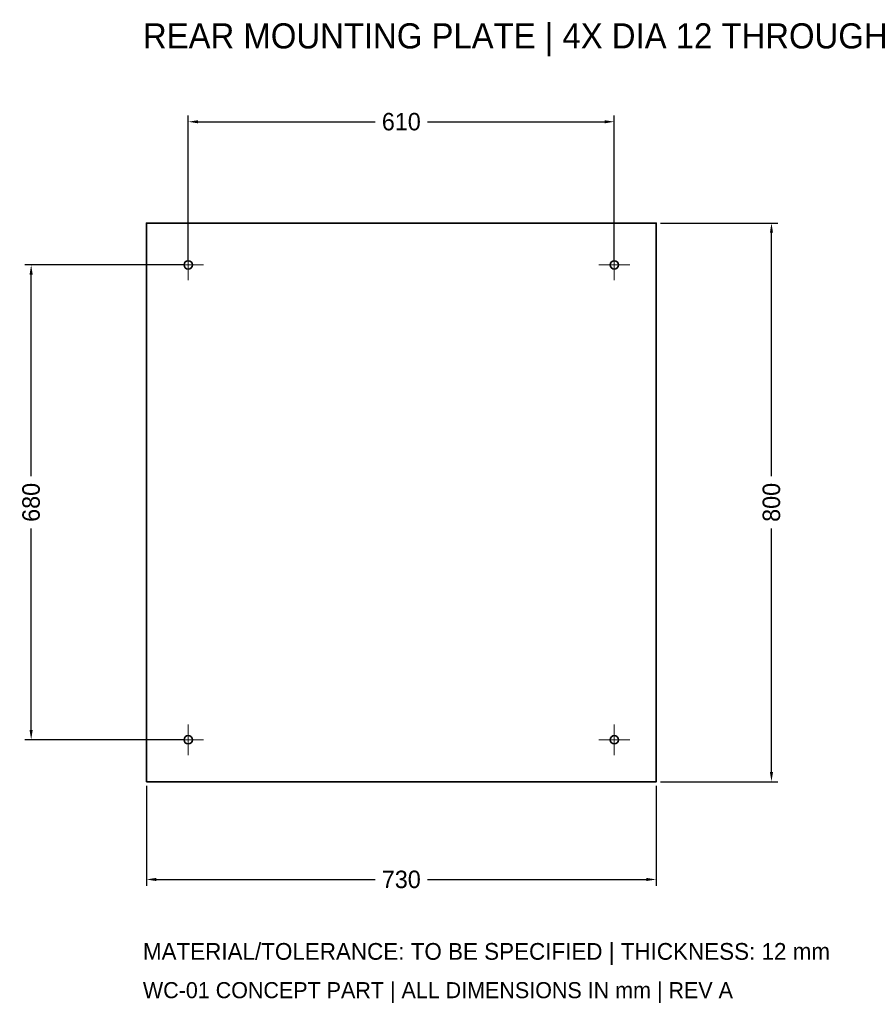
# Model space of a CAD drawing. Header units: millimetres. Extents: x -546 to 669, y -719 to 691.
import ezdxf

# ---------------------------------------------------------------- set-up
doc = ezdxf.new("R2010")
doc.units = ezdxf.units.MM
for name, color, linetype, lineweight in [('CENTER', 8, 'Continuous', 13), ('DIMENSIONS', 2, 'Continuous', 18), ('NOTES', 6, 'Continuous', 18), ('OUTLINE', 7, 'Continuous', 35)]:
    doc.layers.add(name, color=color, linetype=linetype, lineweight=lineweight)
doc.dimstyles.get("Standard").update_dxf_attribs({"dimtxt": 2.5, "dimasz": 2.5, "dimexe": 1.25, "dimexo": 0.625, "dimtad": 1, "dimcen": 2.5, "dimazin": 3, "dimtfac": 1, "dimtmove": 0, "dimatfit": 3})

# ---------------------------------------------------------------- blocks, each defined once
blk = doc.blocks.new('_CLOSEDFILLED')
at = {"color": 0, "linetype": 'BYBLOCK'}
blk.add_solid([(-1, 0.16), (0, 0), (-1, -0.16)], dxfattribs=at)
blk = doc.blocks.new('*D1')
at = {"color": 2}
for p, q in [((-365, -406), (-365, -549)), ((365, -406), (365, -549)), ((-351, -540), (-37.5, -540)), ((37.5, -540), (351, -540))]:
    blk.add_line(p, q, dxfattribs=at)
at = {"layer": 'Defpoints'}
for p in [(-365, -400), (365, -400), (-365, -540)]:
    blk.add_point(p, dxfattribs=at)
at = {"layer": 'DIMENSIONS', "color": 2, "xscale": 14, "yscale": 14, "rotation": 180}
blk.add_blockref('_CLOSEDFILLED', (-365, -540), dxfattribs=at)
at = {"layer": 'DIMENSIONS', "color": 2, "xscale": 14, "yscale": 14}
blk.add_blockref('_CLOSEDFILLED', (365, -540), dxfattribs=at)
at = {"layer": 'DIMENSIONS', "color": 2, "insert": (0, -540), "char_height": 25, "attachment_point": 5}
blk.add_mtext('730', dxfattribs=at)
blk = doc.blocks.new('*D2')
at = {"color": 2}
for p, q in [((-305, 346), (-305, 554)), ((305, 346), (305, 554)), ((-291, 545), (-37.5, 545)), ((37.5, 545), (291, 545))]:
    blk.add_line(p, q, dxfattribs=at)
at = {"layer": 'Defpoints'}
for p in [(-305, 545), (-305, 340), (305, 340)]:
    blk.add_point(p, dxfattribs=at)
at = {"layer": 'DIMENSIONS', "color": 2, "xscale": 14, "yscale": 14, "rotation": 180}
blk.add_blockref('_CLOSEDFILLED', (-305, 545), dxfattribs=at)
at = {"layer": 'DIMENSIONS', "color": 2, "xscale": 14, "yscale": 14}
blk.add_blockref('_CLOSEDFILLED', (305, 545), dxfattribs=at)
at = {"layer": 'DIMENSIONS', "color": 2, "insert": (0, 545), "char_height": 25, "attachment_point": 5}
blk.add_mtext('610', dxfattribs=at)
blk = doc.blocks.new('*D3')
at = {"color": 2}
for p, q in [((-311, 340), (-539, 340)), ((-530, 37.5), (-530, 326)), ((-530, -326), (-530, -37.5)), ((-311, -340), (-539, -340))]:
    blk.add_line(p, q, dxfattribs=at)
at = {"layer": 'Defpoints'}
for p in [(-305, 340), (-530, -340), (-305, -340)]:
    blk.add_point(p, dxfattribs=at)
at = {"layer": 'DIMENSIONS', "color": 2, "xscale": 14, "yscale": 14}
for p, rotation in [((-530, 340), 90), ((-530, -340), 270)]:
    blk.add_blockref('_CLOSEDFILLED', p, dxfattribs=dict(at, rotation=rotation))
at = {"layer": 'DIMENSIONS', "color": 2, "insert": (-530, 0), "char_height": 25, "attachment_point": 5, "rotation": 90}
blk.add_mtext('680', dxfattribs=at)
blk = doc.blocks.new('*D4')
at = {"color": 2}
for p, q in [((371, 400), (539, 400)), ((530, 37.5), (530, 386)), ((530, -386), (530, -37.5)), ((371, -400), (539, -400))]:
    blk.add_line(p, q, dxfattribs=at)
at = {"layer": 'Defpoints'}
for p in [(365, 400), (365, -400), (530, -400)]:
    blk.add_point(p, dxfattribs=at)
at = {"layer": 'DIMENSIONS', "color": 2, "xscale": 14, "yscale": 14}
for p, rotation in [((530, 400), 90), ((530, -400), 270)]:
    blk.add_blockref('_CLOSEDFILLED', p, dxfattribs=dict(at, rotation=rotation))
at = {"layer": 'DIMENSIONS', "color": 2, "insert": (530, 0), "char_height": 25, "attachment_point": 5, "rotation": 90}
blk.add_mtext('800', dxfattribs=at)

msp = doc.modelspace()

# ---------------------------------------------------------------- linework, layer by layer
at = {"layer": 'CENTER'}
for p, q in [((-305, 318), (-305, 362)), ((305, 318), (305, 362)), ((-327, 340), (-283, 340)), ((283, 340), (327, 340)), ((-305, -362), (-305, -318)), ((305, -362), (305, -318)), ((-327, -340), (-283, -340)), ((283, -340), (327, -340))]:
    msp.add_line(p, q, dxfattribs=at)
at = {"layer": 'OUTLINE'}
msp.add_lwpolyline([(-365, -400), (365, -400), (365, 400), (-365, 400)], close=True, dxfattribs=at)
for centre in [(-305, 340), (305, 340), (-305, -340), (305, -340)]:
    msp.add_circle(centre, 6, dxfattribs=at)

# ---------------------------------------------------------------- texts
at = {"layer": 'NOTES'}
for s, height, p in [('REAR MOUNTING PLATE | 4X DIA 12 THROUGH', 36, (-370, 650)), ('MATERIAL/TOLERANCE: TO BE SPECIFIED | THICKNESS: 12 mm', 24, (-370, -655)), ('WC-01 CONCEPT PART | ALL DIMENSIONS IN mm | REV A', 23, (-370, -710))]:
    msp.add_text(s, height=height, dxfattribs=at).set_placement(p)

# ---------------------------------------------------------------- dimensions: what is measured, and where the dimension line sits
at = {"layer": 'DIMENSIONS'}
for base, p1, p2, picture, middle in [((-305, 545), (-305, 340), (305, 340), '*D2', (0, 545)), ((-365, -540), (-365, -400), (365, -400), '*D1', (0, -540))]:
    dim = msp.add_linear_dim(base=base, p1=p1, p2=p2, dimstyle='Standard', override={"dimtxt": 25, "dimasz": 14, "dimexe": 9, "dimexo": 6, "dimgap": 7, "dimdec": 0, "dimlfac": 1, "dimclrd": 2, "dimclre": 2, "dimclrt": 2}, dxfattribs=at)
    dim.commit()
    dim.dimension.update_dxf_attribs({"geometry": picture, "text_midpoint": middle})
for base, p1, p2, picture, middle in [((530, -400), (365, -400), (365, 400), '*D4', (530, 0)), ((-530, -340), (-305, -340), (-305, 340), '*D3', (-530, 0))]:
    dim = msp.add_linear_dim(base=base, p1=p1, p2=p2, angle=90, dimstyle='Standard', override={"dimtxt": 25, "dimasz": 14, "dimexe": 9, "dimexo": 6, "dimgap": 7, "dimdec": 0, "dimlfac": 1, "dimclrd": 2, "dimclre": 2, "dimclrt": 2}, dxfattribs=at)
    dim.commit()
    dim.dimension.update_dxf_attribs({"geometry": picture, "text_midpoint": middle})

doc.saveas('drawing.dxf')
